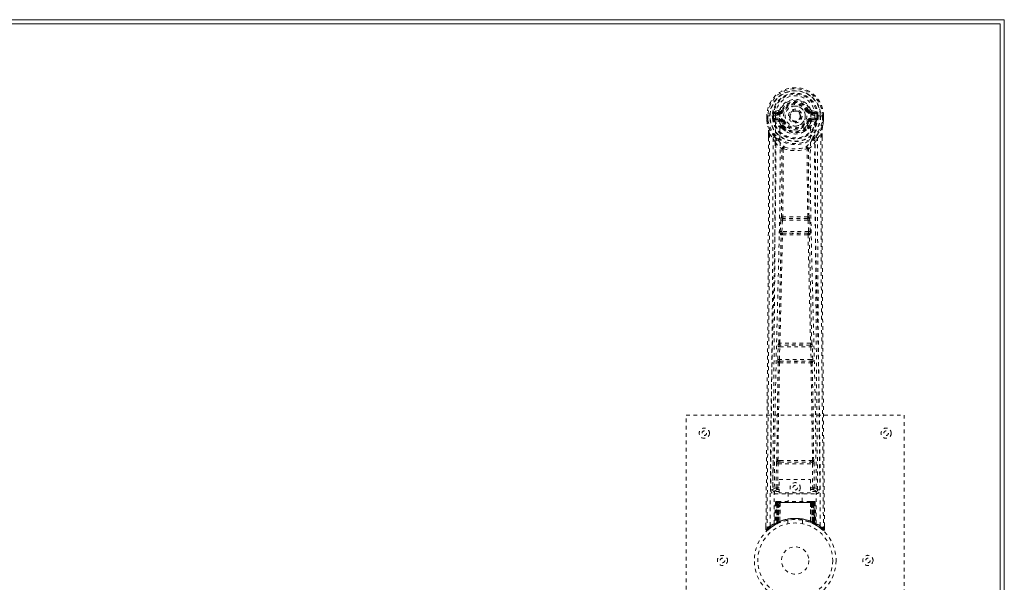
# Model space of a CAD drawing. Header units: inches. Extents: x 3.6 to 63.1, y 12.1 to 41.9.
# Tile 4 of 4: x 36 to 63.1, y 26.4 to 41.9. Entities that reach past the tile are written whole.
import ezdxf

# ---------------------------------------------------------------- set-up
doc = ezdxf.new("R2010")
doc.units = ezdxf.units.IN
doc.header["$MEASUREMENT"] = 0
doc.linetypes.add('SLD-Dashed', pattern=[0.075, 0.05, -0.025])
doc.linetypes.add('SLD-Solid', pattern=[0])

msp = doc.modelspace()

# ---------------------------------------------------------------- linework, layer by layer
at = {"color": 7, "linetype": 'SLD-Solid', "lineweight": 15}
for p, q in [((3.588, 41.873), (63.088, 41.873)), ((62.97, 41.755), (3.706, 41.755)), ((3.706, 41.755), (62.97, 41.755)), ((62.97, 12.241), (62.97, 41.755)), ((62.97, 41.755), (62.97, 12.241)), ((63.088, 41.873), (63.088, 12.123))]:
    msp.add_line(p, q, dxfattribs=at)
at = {"color": 7, "linetype": 'SLD-Dashed', "lineweight": 0}
for p, q in [((56.882, 39.373), (56.763, 39.349)), ((56.793, 39.313), (56.91, 39.334)), ((56.793, 39.313), (56.793, 39.283)), ((56.91, 39.313), (56.793, 39.313)), ((56.91, 39.283), (56.793, 39.283)), ((56.91, 39.334), (56.91, 39.313)), ((56.91, 39.283), (56.91, 39.313)), ((56.915, 39.4), (56.969, 39.377)), ((56.965, 39.369), (56.969, 39.377)), ((56.969, 39.377), (56.992, 39.368)), ((57.685, 39.368), (57.707, 39.377)), ((57.707, 39.377), (57.711, 39.369)), ((57.767, 39.334), (57.884, 39.313)), ((57.767, 39.334), (57.767, 39.313)), ((57.884, 39.313), (57.767, 39.313)), ((57.767, 39.283), (57.767, 39.313)), ((57.884, 39.283), (57.767, 39.283)), ((57.914, 39.349), (57.795, 39.373)), ((57.884, 39.283), (57.884, 39.313)), ((56.559, 39.229), (56.559, 39.112)), ((56.563, 39.229), (56.559, 39.229)), ((56.559, 39.112), (56.559, 39.108)), ((56.56, 39.23), (56.56, 39.112)), ((56.616, 39.229), (56.563, 39.229)), ((56.588, 39.228), (56.589, 39.112)), ((56.639, 39.229), (56.616, 39.229)), ((56.645, 39.229), (56.639, 39.229)), ((56.795, 39.229), (56.645, 39.229)), ((56.71, 39.156), (56.71, 39.228)), ((56.71, 39.155), (56.74, 39.157)), ((56.71, 39.155), (56.71, 39.156)), ((56.745, 39.228), (56.739, 39.228)), ((56.739, 39.228), (56.74, 39.157)), ((56.74, 39.156), (56.745, 39.137)), ((56.745, 39.15), (56.745, 39.228)), ((56.745, 39.137), (56.745, 39.15)), ((56.752, 39.113), (56.755, 39.109)), ((56.765, 39.098), (56.755, 39.109)), ((56.765, 39.098), (56.88, 39.077)), ((56.78, 39.161), (56.78, 39.131)), ((56.78, 39.161), (56.91, 39.161)), ((56.91, 39.106), (56.78, 39.131)), ((56.78, 39.131), (56.91, 39.131)), ((56.91, 39.161), (56.91, 39.131)), ((56.91, 39.106), (56.91, 39.131)), ((56.965, 39.065), (56.958, 39.077)), ((56.992, 39.077), (56.965, 39.065)), ((57.495, 39.222), (57.494, 39.207)), ((57.495, 39.231), (57.495, 39.222)), ((57.712, 39.065), (57.685, 39.077)), ((57.719, 39.077), (57.712, 39.065)), ((57.767, 39.161), (57.767, 39.131)), ((57.767, 39.161), (57.897, 39.161)), ((57.897, 39.131), (57.767, 39.106)), ((57.767, 39.106), (57.767, 39.131)), ((57.767, 39.131), (57.897, 39.131)), ((57.796, 39.077), (57.912, 39.098)), ((57.882, 39.229), (57.882, 39.229)), ((58.032, 39.229), (57.882, 39.229)), ((57.897, 39.131), (57.897, 39.161)), ((57.922, 39.109), (57.912, 39.098)), ((57.912, 39.098), (57.912, 39.098)), ((57.912, 39.098), (57.912, 39.098)), ((57.922, 39.109), (57.925, 39.113)), ((57.937, 39.156), (57.931, 39.137)), ((57.931, 39.137), (57.932, 39.15)), ((57.932, 39.228), (57.937, 39.228)), ((57.932, 39.15), (57.932, 39.228)), ((57.937, 39.157), (57.937, 39.228)), ((57.967, 39.228), (57.967, 39.156)), ((57.967, 39.228), (57.967, 39.228)), ((57.967, 39.156), (57.967, 39.155)), ((58.038, 39.229), (58.032, 39.229)), ((58.061, 39.229), (58.038, 39.229)), ((58.114, 39.229), (58.061, 39.229)), ((58.088, 39.112), (58.088, 39.228)), ((58.118, 39.229), (58.114, 39.229)), ((58.116, 39.112), (58.117, 39.23)), ((58.117, 39.108), (58.118, 39.112)), ((58.118, 39.229), (58.118, 39.112)), ((56.602, 38.73), (56.602, 38.628)), ((56.603, 38.729), (56.603, 38.628)), ((56.631, 38.729), (56.728, 38.613)), ((56.967, 38.917), (56.967, 38.939)), ((56.986, 38.871), (56.974, 38.889)), ((56.99, 38.944), (56.99, 38.922)), ((57.686, 38.922), (57.687, 38.944)), ((57.703, 38.889), (57.691, 38.871)), ((57.71, 38.917), (57.71, 38.939)), ((57.949, 38.613), (58.045, 38.729)), ((58.074, 38.64), (58.074, 38.729)), ((58.075, 38.73), (58.075, 38.641)), ((56.787, 38.501), (56.728, 38.613)), ((57.949, 38.613), (57.89, 38.501)), ((56.928, 36.048), (56.94, 36.357)), ((56.94, 36.357), (56.942, 36.391)), ((56.959, 36.448), (56.958, 36.447)), ((56.972, 36.047), (56.984, 36.356)), ((56.984, 36.356), (57.692, 36.356)), ((57.003, 36.4), (57.004, 36.401)), ((57.674, 36.4), (57.003, 36.4)), ((57.673, 36.401), (57.674, 36.4)), ((57.692, 36.356), (57.705, 36.047)), ((57.718, 36.447), (57.717, 36.448)), ((57.737, 36.357), (57.734, 36.391)), ((57.749, 36.048), (57.737, 36.357)), ((57.705, 36.047), (56.972, 36.047)), ((56.951, 35.955), (56.938, 35.959)), ((56.995, 35.998), (56.982, 36.002)), ((56.982, 36.002), (57.694, 36.002)), ((57.694, 36.002), (57.682, 35.998)), ((57.726, 35.955), (57.739, 35.959)), ((56.858, 32.526), (56.869, 32.879)), ((56.883, 32.969), (56.883, 32.969)), ((56.903, 32.525), (56.914, 32.877)), ((56.914, 32.877), (57.763, 32.877)), ((56.927, 32.922), (56.928, 32.923)), ((57.75, 32.922), (56.927, 32.922)), ((57.749, 32.923), (57.75, 32.922)), ((57.763, 32.877), (57.774, 32.525)), ((57.794, 32.969), (57.794, 32.969)), ((57.818, 32.526), (57.808, 32.879)), ((57.774, 32.525), (56.903, 32.525)), ((56.866, 32.436), (56.871, 32.434)), ((56.916, 32.477), (56.91, 32.48)), ((56.91, 32.48), (57.766, 32.48)), ((57.766, 32.48), (57.761, 32.477)), ((57.805, 32.434), (57.811, 32.436)), ((54.338, 30.998), (60.338, 30.998)), ((54.338, 22.998), (54.338, 30.998)), ((60.338, 30.998), (60.338, 22.998)), ((56.729, 29.755), (56.722, 28.941)), ((56.814, 28.995), (56.821, 29.655)), ((56.859, 28.995), (56.866, 29.655)), ((56.912, 29.745), (56.864, 29.745)), ((56.866, 29.655), (57.811, 29.655)), ((56.875, 29.699), (56.922, 29.699)), ((56.922, 29.699), (57.754, 29.699)), ((57.754, 29.699), (57.802, 29.699)), ((57.813, 29.745), (57.764, 29.745)), ((57.811, 29.655), (57.818, 28.995)), ((57.863, 28.995), (57.856, 29.655)), ((57.955, 28.941), (57.947, 29.755)), ((56.859, 28.95), (56.859, 28.995)), ((56.901, 28.995), (56.859, 28.995)), ((56.901, 29.222), (57.762, 29.222)), ((56.901, 28.856), (56.901, 29.222)), ((57.762, 29.222), (57.762, 28.856)), ((57.762, 28.995), (57.818, 28.995)), ((57.863, 28.995), (57.818, 28.995)), ((57.818, 28.95), (57.818, 28.995)), ((56.722, 28.942), (56.722, 28.94)), ((56.722, 28.94), (56.722, 28.93)), ((56.722, 28.938), (56.725, 28.92)), ((56.767, 28.892), (56.767, 28.832)), ((56.901, 28.892), (56.767, 28.892)), ((56.767, 28.832), (57.91, 28.832)), ((56.901, 28.95), (56.859, 28.95)), ((57.762, 28.856), (56.901, 28.856)), ((57.143, 28.856), (57.143, 28.623)), ((57.533, 28.623), (57.533, 28.856)), ((57.762, 28.95), (57.818, 28.95)), ((57.91, 28.892), (57.762, 28.892)), ((57.91, 28.832), (57.91, 28.892)), ((57.952, 28.92), (57.955, 28.938)), ((57.954, 28.93), (57.955, 28.94)), ((57.955, 28.94), (57.955, 28.942)), ((56.792, 28.594), (56.771, 27.988)), ((56.805, 28.594), (56.785, 27.997)), ((56.805, 28.594), (56.792, 28.594)), ((56.824, 28.594), (56.803, 28.007)), ((56.826, 28.598), (56.804, 28.004)), ((56.823, 28.623), (56.819, 28.622)), ((56.824, 28.623), (56.824, 28.623)), ((56.89, 28.594), (56.824, 28.594)), ((56.831, 28.623), (56.831, 28.621)), ((56.836, 28.623), (56.831, 28.623)), ((56.831, 28.594), (56.831, 28.037)), ((56.845, 28.623), (56.835, 28.623)), ((56.836, 28.594), (57.841, 28.594)), ((56.836, 28.04), (56.836, 28.594)), ((56.844, 28.044), (56.844, 28.594)), ((56.849, 28.623), (56.845, 28.623)), ((56.848, 28.594), (56.848, 28.046)), ((57.828, 28.594), (56.848, 28.594)), ((56.92, 28.623), (56.854, 28.623)), ((56.863, 28.594), (56.863, 28.052)), ((56.866, 28.594), (56.863, 28.594)), ((56.866, 28.594), (57.81, 28.594)), ((56.866, 28.054), (56.866, 28.594)), ((56.871, 28.043), (56.89, 28.594)), ((56.892, 28.594), (56.873, 28.043)), ((56.89, 28.594), (56.892, 28.594)), ((56.916, 28.071), (56.92, 28.596)), ((56.922, 28.594), (56.918, 28.072)), ((56.922, 28.594), (56.92, 28.596)), ((57.754, 28.623), (56.922, 28.623)), ((57.755, 28.594), (56.922, 28.594)), ((57.756, 28.596), (57.755, 28.594)), ((57.759, 28.072), (57.755, 28.594)), ((57.756, 28.596), (57.761, 28.071)), ((57.823, 28.623), (57.757, 28.623)), ((57.785, 28.594), (57.786, 28.594)), ((57.804, 28.043), (57.785, 28.594)), ((57.853, 28.594), (57.786, 28.594)), ((57.786, 28.594), (57.805, 28.043)), ((57.814, 28.594), (57.81, 28.594)), ((57.81, 28.594), (57.81, 28.054)), ((57.814, 28.052), (57.814, 28.594)), ((57.832, 28.623), (57.828, 28.623)), ((57.828, 28.046), (57.828, 28.594)), ((57.841, 28.623), (57.832, 28.623)), ((57.832, 28.594), (57.833, 28.044)), ((57.845, 28.623), (57.84, 28.623)), ((57.841, 28.594), (57.841, 28.04)), ((57.846, 28.037), (57.846, 28.594)), ((57.873, 28.004), (57.851, 28.598)), ((57.853, 28.623), (57.853, 28.623)), ((57.853, 28.594), (57.873, 28.007)), ((57.858, 28.622), (57.854, 28.623)), ((57.871, 28.594), (57.892, 27.997)), ((57.885, 28.594), (57.871, 28.594)), ((57.885, 28.594), (57.906, 27.988)), ((56.532, 27.942), (56.532, 27.857)), ((56.582, 27.834), (56.683, 27.915)), ((56.692, 27.922), (56.753, 27.959)), ((56.756, 27.964), (56.77, 27.972)), ((56.771, 27.988), (56.785, 27.997)), ((56.788, 27.982), (56.854, 28.016)), ((56.803, 28.007), (56.871, 28.043)), ((56.811, 28.013), (56.816, 28.012)), ((56.831, 28.037), (56.836, 28.04)), ((56.843, 28.011), (56.831, 28.037)), ((56.843, 28.011), (56.835, 28.007)), ((56.848, 28.014), (56.836, 28.04)), ((56.848, 28.014), (56.843, 28.011)), ((56.856, 28.017), (56.844, 28.044)), ((56.861, 28.019), (56.848, 28.046)), ((56.875, 28.026), (56.848, 28.013)), ((56.854, 28.016), (56.856, 28.017)), ((56.856, 28.017), (56.861, 28.019)), ((56.875, 28.026), (56.863, 28.052)), ((56.878, 28.027), (56.866, 28.054)), ((56.873, 28.043), (56.871, 28.043)), ((56.916, 28.071), (56.918, 28.072)), ((56.918, 28.044), (56.921, 28.046)), ((57.138, 28.106), (57.138, 28.009)), ((57.538, 28.009), (57.538, 28.106)), ((57.755, 28.046), (57.758, 28.044)), ((57.759, 28.072), (57.761, 28.071)), ((57.81, 28.054), (57.799, 28.027)), ((57.802, 28.026), (57.799, 28.027)), ((57.814, 28.052), (57.802, 28.026)), ((57.805, 28.043), (57.804, 28.043)), ((57.805, 28.043), (57.873, 28.007)), ((57.828, 28.046), (57.816, 28.019)), ((57.816, 28.019), (57.82, 28.017)), ((57.833, 28.044), (57.82, 28.017)), ((57.821, 28.017), (57.822, 28.016)), ((57.822, 28.016), (57.889, 27.982)), ((57.841, 28.04), (57.828, 28.014)), ((57.833, 28.011), (57.828, 28.014)), ((57.846, 28.037), (57.833, 28.011)), ((57.841, 28.04), (57.846, 28.037)), ((57.892, 27.997), (57.906, 27.988)), ((57.907, 27.972), (57.92, 27.964)), ((58.145, 27.857), (58.144, 27.941)), ((56.532, 27.857), (56.562, 27.856))]:
    msp.add_line(p, q, dxfattribs=at)
at = {"color": 7, "linetype": 'SLD-Dashed', "lineweight": 0, "flags": 128}
for points in [[(56.913, 39.259), (56.918, 39.337), (56.941, 39.412), (56.98, 39.482), (57.034, 39.543), (57.099, 39.592), (57.174, 39.629), (57.255, 39.651), (57.338, 39.659), (57.422, 39.651), (57.503, 39.629), (57.577, 39.592), (57.643, 39.543), (57.697, 39.482), (57.736, 39.412), (57.759, 39.337), (57.764, 39.259)], [(56.793, 39.283), (56.77, 39.288), (56.75, 39.301)], [(57.019, 39.356), (57.014, 39.358), (57.009, 39.36), (57.004, 39.362), (57, 39.364), (56.997, 39.366), (56.994, 39.367), (56.992, 39.367), (56.992, 39.368)], [(57.657, 39.356), (57.663, 39.358), (57.668, 39.36), (57.672, 39.362), (57.677, 39.364), (57.68, 39.366), (57.683, 39.367), (57.684, 39.367), (57.685, 39.368)], [(57.927, 39.301), (57.907, 39.288), (57.884, 39.283)], [(56.559, 39.229), (56.558, 39.229), (56.56, 39.229), (56.562, 39.229), (56.566, 39.229), (56.57, 39.229), (56.576, 39.228), (56.582, 39.228), (56.588, 39.228)], [(56.559, 39.112), (56.572, 39.017), (56.588, 38.942)], [(56.559, 39.108), (56.56, 39.108), (56.562, 39.109), (56.565, 39.109), (56.569, 39.11), (56.573, 39.11), (56.578, 39.111), (56.583, 39.112), (56.589, 39.112)], [(56.589, 39.112), (56.582, 39.112), (56.576, 39.112), (56.571, 39.112), (56.566, 39.112), (56.562, 39.112), (56.56, 39.112), (56.559, 39.112), (56.559, 39.112)], [(56.559, 39.108), (56.571, 39.02), (56.59, 38.931)], [(56.65, 27.95), (56.656, 29.541), (56.674, 31.13), (56.705, 32.717), (56.743, 34.299), (56.772, 35.539), (56.796, 36.775), (56.806, 38.005), (56.795, 39.229)], [(56.74, 39.156), (56.74, 39.157), (56.74, 39.157)], [(56.745, 39.15), (56.762, 39.158), (56.78, 39.161)], [(56.759, 28.006), (56.766, 29.592), (56.786, 31.177), (56.819, 32.759), (56.86, 34.338), (56.891, 35.575), (56.915, 36.809), (56.925, 38.037), (56.913, 39.259)], [(56.908, 39.054), (56.894, 39.071), (56.88, 39.077)], [(56.967, 38.939), (56.936, 38.99), (56.908, 39.054)], [(56.965, 39.065), (56.991, 39.005), (57.019, 38.957)], [(57.019, 39.088), (57.014, 39.086), (57.009, 39.084), (57.004, 39.082), (57, 39.08), (56.997, 39.079), (56.994, 39.078), (56.992, 39.077), (56.992, 39.077)], [(57.657, 39.088), (57.663, 39.086), (57.668, 39.084), (57.672, 39.082), (57.677, 39.08), (57.68, 39.079), (57.683, 39.078), (57.684, 39.077), (57.685, 39.077)], [(57.71, 38.939), (57.741, 38.99), (57.769, 39.054)], [(57.917, 28.006), (57.911, 29.592), (57.891, 31.177), (57.858, 32.759), (57.817, 34.338), (57.786, 35.575), (57.761, 36.809), (57.752, 38.037), (57.764, 39.259)], [(57.769, 39.054), (57.783, 39.071), (57.796, 39.077)], [(58.026, 27.95), (58.021, 29.541), (58.002, 31.13), (57.972, 32.717), (57.934, 34.299), (57.904, 35.539), (57.881, 36.775), (57.871, 38.005), (57.882, 39.229)], [(57.897, 39.161), (57.915, 39.158), (57.932, 39.15)], [(57.937, 39.228), (57.941, 39.228), (57.947, 39.228), (57.956, 39.228), (57.967, 39.228)], [(57.967, 39.155), (57.956, 39.156), (57.947, 39.156), (57.94, 39.157), (57.937, 39.157)], [(57.937, 39.157), (57.937, 39.157), (57.937, 39.156)], [(58.087, 38.931), (58.104, 39.01), (58.117, 39.108)], [(58.088, 39.228), (58.095, 39.228), (58.101, 39.228), (58.106, 39.229), (58.111, 39.229), (58.115, 39.229), (58.117, 39.229), (58.118, 39.229), (58.118, 39.229)], [(58.118, 39.112), (58.118, 39.112), (58.117, 39.112), (58.114, 39.112), (58.111, 39.112), (58.106, 39.112), (58.1, 39.112), (58.094, 39.112), (58.088, 39.112)], [(58.117, 39.108), (58.116, 39.108), (58.115, 39.109), (58.112, 39.109), (58.108, 39.11), (58.104, 39.11), (58.099, 39.111), (58.093, 39.112), (58.088, 39.112)], [(58.118, 39.112), (58.105, 39.017), (58.089, 38.942)], [(56.631, 38.729), (56.633, 37.915), (56.632, 37.066), (56.63, 36.182), (56.626, 35.38), (56.623, 34.862), (56.619, 34.32), (56.615, 33.754), (56.611, 33.191), (56.607, 32.703), (56.601, 32.056), (56.595, 31.368), (56.588, 30.638), (56.581, 29.962), (56.562, 27.856)], [(56.588, 38.942), (56.588, 38.937), (56.59, 38.931)], [(56.77, 38.653), (56.669, 38.777), (56.59, 38.931)], [(56.602, 38.73), (56.601, 38.73), (56.602, 38.729), (56.605, 38.729), (56.608, 38.729), (56.614, 38.729), (56.619, 38.729), (56.625, 38.729), (56.631, 38.729)], [(56.986, 38.871), (57.061, 38.812), (57.111, 38.786)], [(57.566, 38.786), (57.616, 38.812), (57.691, 38.871)], [(57.907, 38.653), (58.008, 38.777), (58.087, 38.931)], [(58.045, 38.729), (58.044, 37.99), (58.045, 37.21), (58.047, 36.387), (58.05, 35.522), (58.055, 34.725), (58.06, 33.895), (58.062, 33.705), (58.063, 33.512), (58.065, 33.318), (58.066, 33.185), (58.067, 33.055), (58.068, 32.92), (58.069, 32.778), (58.073, 32.325), (58.078, 31.82), (58.083, 31.265), (58.086, 30.914), (58.09, 30.541), (58.094, 30.139), (58.097, 29.763), (58.102, 29.272), (58.106, 28.836), (58.11, 28.455), (58.113, 28.128), (58.115, 27.856)], [(58.045, 38.729), (58.051, 38.729), (58.057, 38.729), (58.063, 38.729), (58.068, 38.729), (58.072, 38.729), (58.074, 38.729), (58.075, 38.73), (58.075, 38.73)], [(58.087, 38.931), (58.089, 38.937), (58.089, 38.942)], [(56.602, 38.628), (56.599, 36.012), (56.582, 33.296), (56.557, 30.574), (56.532, 27.857)], [(56.728, 38.613), (56.728, 37.873), (56.726, 37.101), (56.724, 36.298), (56.72, 35.532), (56.715, 34.757), (56.709, 33.981), (56.702, 33.225), (56.696, 32.499), (56.689, 31.824), (56.682, 31.067), (56.675, 30.358), (56.669, 29.66), (56.662, 28.938)], [(56.787, 38.501), (56.778, 35.314), (56.752, 32.126), (56.722, 28.938)], [(56.787, 38.501), (56.871, 38.403), (56.969, 38.317)], [(56.865, 38.565), (56.874, 38.556), (56.88, 38.55)], [(57.708, 38.317), (57.806, 38.403), (57.89, 38.501)], [(57.797, 38.55), (57.802, 38.556), (57.812, 38.565)], [(57.955, 28.938), (57.924, 32.126), (57.899, 35.314), (57.89, 38.501)], [(58.015, 28.938), (58.011, 29.314), (58.007, 29.743), (58.003, 30.213), (57.999, 30.638), (57.997, 30.86), (57.994, 31.083), (57.992, 31.305), (57.99, 31.558), (57.987, 31.813), (57.985, 32.06), (57.98, 32.564), (57.976, 33.032), (57.972, 33.464), (57.969, 33.886), (57.965, 34.376), (57.959, 35.217), (57.954, 36.065), (57.951, 36.943), (57.949, 37.797), (57.949, 38.613)], [(58.075, 38.641), (58.078, 36.012), (58.095, 33.294), (58.119, 30.576), (58.145, 27.857)], [(56.959, 36.448), (56.97, 37.379), (56.971, 38.308)], [(57.016, 38.326), (57.012, 38.335), (57.005, 38.341), (56.997, 38.345), (56.989, 38.345), (56.981, 38.342), (56.975, 38.336), (56.971, 38.327), (56.969, 38.317)], [(57.006, 38.315), (57.006, 37.385), (56.995, 36.453)], [(57.016, 38.326), (57.01, 38.322), (57.007, 38.319), (57.007, 38.317), (57.006, 38.315)], [(57.708, 38.317), (57.706, 38.327), (57.702, 38.336), (57.695, 38.342), (57.688, 38.345), (57.68, 38.345), (57.672, 38.341), (57.665, 38.335), (57.66, 38.326)], [(57.67, 38.315), (57.67, 38.317), (57.669, 38.319), (57.667, 38.322), (57.66, 38.326)], [(57.682, 36.453), (57.671, 37.385), (57.67, 38.315)], [(57.717, 36.448), (57.707, 37.379), (57.706, 38.308)], [(56.94, 36.357), (56.945, 36.357), (56.955, 36.357), (56.969, 36.356), (56.984, 36.356)], [(56.984, 36.356), (56.985, 36.364), (56.987, 36.373), (56.991, 36.387), (56.997, 36.397), (57, 36.399), (57.002, 36.4), (57.003, 36.4)], [(57.692, 36.356), (57.7, 36.356), (57.708, 36.356), (57.715, 36.356), (57.722, 36.357), (57.727, 36.357), (57.732, 36.357), (57.735, 36.357), (57.737, 36.357)], [(56.928, 36.048), (56.93, 36.048), (56.933, 36.048), (56.937, 36.048), (56.943, 36.048), (56.949, 36.048), (56.957, 36.047), (56.964, 36.047), (56.972, 36.047)], [(56.982, 36.002), (56.977, 36.006), (56.974, 36.016), (56.972, 36.03), (56.972, 36.038), (56.972, 36.047)], [(57.705, 36.047), (57.705, 36.038), (57.705, 36.03), (57.703, 36.016), (57.699, 36.006), (57.694, 36.002)], [(57.705, 36.047), (57.712, 36.047), (57.72, 36.047), (57.727, 36.048), (57.734, 36.048), (57.739, 36.048), (57.744, 36.048), (57.747, 36.048), (57.749, 36.048)], [(56.883, 32.969), (56.918, 34.464), (56.951, 35.955)], [(56.917, 32.972), (56.953, 34.468), (56.986, 35.959)], [(57.69, 35.959), (57.724, 34.468), (57.759, 32.972)], [(57.794, 32.969), (57.759, 34.464), (57.726, 35.955)], [(56.869, 32.879), (56.871, 32.912), (56.871, 32.914)], [(56.869, 32.879), (56.871, 32.879), (56.874, 32.879), (56.878, 32.879), (56.884, 32.878), (56.891, 32.878), (56.898, 32.878), (56.906, 32.878), (56.914, 32.877)], [(56.888, 32.949), (56.886, 32.951), (56.883, 32.969)], [(57.763, 32.877), (57.771, 32.878), (57.779, 32.878), (57.786, 32.878), (57.793, 32.878), (57.798, 32.879), (57.803, 32.879), (57.806, 32.879), (57.808, 32.879)], [(57.808, 32.879), (57.806, 32.912), (57.805, 32.914)], [(56.858, 32.526), (56.86, 32.526), (56.863, 32.526), (56.868, 32.526), (56.873, 32.526), (56.88, 32.526), (56.887, 32.525), (56.895, 32.525), (56.903, 32.525)], [(57.774, 32.525), (57.782, 32.525), (57.79, 32.525), (57.797, 32.526), (57.804, 32.526), (57.809, 32.526), (57.814, 32.526), (57.817, 32.526), (57.818, 32.526)], [(56.831, 29.743), (56.847, 31.089), (56.871, 32.434)], [(56.864, 29.745), (56.88, 31.091), (56.905, 32.436)], [(57.771, 32.436), (57.796, 31.091), (57.813, 29.745)], [(57.846, 29.743), (57.83, 31.089), (57.805, 32.434)], [(56.821, 29.655), (56.826, 29.655), (56.836, 29.655), (56.85, 29.655), (56.866, 29.655)], [(56.875, 29.699), (56.858, 29.702), (56.847, 29.71)], [(56.912, 29.745), (57.124, 29.746), (57.338, 29.746), (57.553, 29.746), (57.764, 29.745)], [(56.922, 29.699), (57.127, 29.699), (57.333, 29.699), (57.544, 29.699), (57.754, 29.699)], [(57.811, 29.655), (57.826, 29.655), (57.841, 29.655), (57.851, 29.655), (57.856, 29.655)], [(56.814, 28.995), (56.745, 28.966), (56.724, 28.941)], [(56.814, 28.995), (56.819, 28.995), (56.829, 28.995), (56.843, 28.995), (56.859, 28.995)], [(57.955, 28.938), (57.932, 28.966), (57.863, 28.995)], [(56.767, 28.892), (56.79, 28.921), (56.859, 28.95)], [(57.818, 28.95), (57.887, 28.921), (57.91, 28.892)], [(56.792, 28.594), (56.795, 28.594), (56.803, 28.594), (56.816, 28.594), (56.831, 28.594)], [(56.844, 28.594), (56.83, 28.594), (56.817, 28.594), (56.809, 28.594), (56.805, 28.594)], [(56.824, 28.594), (56.824, 28.594), (56.826, 28.594), (56.829, 28.594), (56.834, 28.594), (56.84, 28.594), (56.847, 28.594), (56.855, 28.594), (56.863, 28.594)], [(56.845, 28.621), (56.841, 28.622), (56.839, 28.623), (56.837, 28.623), (56.837, 28.623)], [(56.902, 28.613), (56.895, 28.604), (56.892, 28.594)], [(56.92, 28.596), (56.906, 28.61), (56.902, 28.613)], [(57.756, 28.596), (57.771, 28.61), (57.775, 28.613)], [(57.785, 28.594), (57.782, 28.604), (57.775, 28.613)], [(57.814, 28.594), (57.822, 28.594), (57.829, 28.594), (57.836, 28.594), (57.843, 28.594), (57.847, 28.594), (57.851, 28.594), (57.853, 28.594), (57.853, 28.594)], [(57.824, 28.623), (57.823, 28.623), (57.822, 28.623)], [(57.839, 28.623), (57.839, 28.623), (57.838, 28.623), (57.836, 28.622), (57.832, 28.621)], [(57.871, 28.594), (57.868, 28.594), (57.859, 28.594), (57.847, 28.594), (57.832, 28.594)], [(57.846, 28.594), (57.861, 28.594), (57.874, 28.594), (57.882, 28.594), (57.885, 28.594)], [(57.853, 28.594), (57.852, 28.601), (57.851, 28.603)], [(57.872, 27.991), (57.866, 27.995), (57.833, 28.011)], [(57.875, 28), (57.874, 28.005), (57.874, 28.007)], [(57.912, 27.971), (57.906, 27.982), (57.901, 27.996)], [(57.905, 27.983), (57.905, 27.988), (57.905, 27.99)], [(56.535, 27.857), (56.536, 27.849), (56.54, 27.841), (56.545, 27.835), (56.551, 27.83), (56.558, 27.827), (56.566, 27.827), (56.573, 27.829), (56.58, 27.833)], [(58.115, 27.856), (58.107, 27.848), (58.101, 27.841), (58.097, 27.836), (58.095, 27.834)], [(58.097, 27.837), (58.104, 27.833), (58.112, 27.83), (58.12, 27.83), (58.128, 27.831), (58.135, 27.835), (58.14, 27.84), (58.144, 27.847), (58.145, 27.854)], [(58.145, 27.857), (58.145, 27.857), (58.143, 27.857), (58.136, 27.856), (58.127, 27.856), (58.121, 27.857), (58.115, 27.856)]]:
    msp.add_lwpolyline(points, dxfattribs=at)
at = {"color": 7, "linetype": 'SLD-Dashed', "lineweight": 0}
for centre, radius in [((57.338, 39.222), 0.7), ((57.338, 39.222), 0.69), ((57.338, 39.222), 0.623), ((57.338, 39.222), 0.32), ((57.338, 39.222), 0.275), ((57.338, 39.222), 0.188), ((57.338, 39.222), 0.157), ((57.338, 39.222), 0.142), ((57.338, 39.222), 0.139), ((57.338, 39.222), 0.138), ((54.838, 30.498), 0.141), ((59.838, 30.498), 0.141), ((54.838, 30.498), 0.0625), ((59.838, 30.498), 0.0625), ((57.338, 28.998), 0.141), ((57.338, 28.998), 0.0625), ((57.338, 26.998), 1.125), ((57.338, 26.998), 1.03), ((57.338, 26.998), 0.376), ((55.338, 26.998), 0.14), ((59.338, 26.998), 0.141), ((55.338, 26.998), 0.0625), ((59.338, 26.998), 0.0625)]:
    msp.add_circle(centre, radius, dxfattribs=at)
for centre, radius, start, end in [((57.338, 39.222), 0.78, 0, 179.4852), ((57.338, 39.222), 0.78, 0.5288, 179.4712), ((57.338, 39.222), 0.75, 0.4561, 179.5439), ((57.338, 39.222), 0.629, 0.5444, 179.4556), ((57.338, 39.222), 0.599, 0.5443, 179.4557), ((57.338, 39.235), 0.543, 359.3659, 180.6341), ((57.338, 39.222), 0.459, 22.774, 157.226), ((57.338, 39.222), 0.4, 22.774, 157.226), ((57.338, 39.222), 0.376, 22.774, 157.226), ((57.338, 39.222), 0.346, 22.7741, 157.2259), ((57.338, 39.222), 0.593, 172.3909, 179.4476), ((56.954, 39.273), 0.206, 158.3419, 172.3373), ((56.792, 39.343), 0.0299, 167.894, 271.9501), ((56.91, 39.364), 0.0301, 162.3463, 268.5761), ((56.873, 39.417), 0.0455, 281.3582, 337.4648), ((56.904, 39.405), 0.0715, 274.7847, 329.7549), ((56.91, 39.402), 0.089, 270, 337.226), ((56.91, 39.402), 0.119, 269.9999, 337.2257), ((57.338, 39.222), 0.275, 89.9996, 270.0004), ((57.338, 39.222), 0.275, 270.0001, 89.9999), ((57.767, 39.402), 0.119, 202.7743, 270.0001), ((57.767, 39.402), 0.089, 202.774, 270), ((57.192, 40.682), 1.403, 291.5627, 293.9859), ((57.773, 39.405), 0.0714, 210.317, 265.246), ((57.804, 39.417), 0.0455, 202.5148, 258.6582), ((57.766, 39.364), 0.0301, 271.4556, 17.622), ((57.885, 39.343), 0.0299, 268.0539, 12.1021), ((57.722, 39.273), 0.206, 7.6623, 21.6592), ((57.338, 39.222), 0.593, 0.5524, 7.6091), ((56.589, 39.112), 0.03, 180.2178, 185.2738), ((57.338, 39.222), 0.787, 188.3239, 351.6761), ((57.338, 39.222), 0.758, 188.3238, 351.6762), ((56.733, 40.1), 0.872, 268.4822, 270.4289), ((57.338, 39.222), 0.632, 186.0642, 353.9358), ((57.338, 39.222), 0.602, 186.2697, 353.7303), ((56.829, 39.145), 0.0843, 185.4038, 202.6222), ((56.78, 39.101), 0.0306, 89.0433, 156.1675), ((57.206, 39.317), 0.497, 204.8151, 243.629), ((57.145, 39.318), 0.439, 210.0692, 246.0862), ((56.912, 39.017), 0.242, 89.735, 118.8261), ((56.91, 39.076), 0.0299, 91.0407, 179.0142), ((56.938, 39.049), 0.031, 31.5915, 170.0524), ((56.91, 39.042), 0.119, 22.7738, 90.0006), ((56.91, 39.042), 0.089, 22.774, 90), ((56.908, 39.05), 0.0567, 28.2264, 87.982), ((57.338, 39.222), 0.376, 202.774, 337.226), ((57.338, 39.222), 0.346, 202.7741, 337.2259), ((57.338, 39.222), 0.157, 245.1542, 290.0596), ((57.767, 39.042), 0.119, 89.9994, 157.2262), ((57.273, 39.218), 0.465, 325.8376, 340.7948), ((57.767, 39.042), 0.089, 90, 157.226), ((57.475, 39.313), 0.491, 296.1278, 335.5123), ((57.531, 39.318), 0.44, 293.9343, 329.9021), ((57.739, 39.049), 0.031, 10.1662, 148.1961), ((57.769, 39.05), 0.0565, 91.9523, 151.569), ((57.763, 39.009), 0.249, 61.7044, 89.8632), ((57.767, 39.076), 0.0299, 1.0014, 88.9482), ((57.897, 39.101), 0.0305, 23.8299, 90.9594), ((57.817, 39.153), 0.115, 339.6997, 352.2743), ((55.4, 38.758), 1.202, 358.6566, 8.8135), ((53.012, 38.09), 3.675, 10.0102, 13.2381), ((56.997, 38.936), 0.0305, 43.9332, 174.3703), ((56.989, 38.893), 0.0505, 88.2725, 115.7487), ((56.989, 38.871), 0.0506, 88.2459, 115.6846), ((57.011, 38.913), 0.0444, 175.0068, 212.6962), ((57.026, 38.866), 0.0404, 127.2298, 172.6855), ((57.018, 38.92), 0.0371, 89.2775, 139.8313), ((57.338, 39.234), 0.453, 219.7483, 320.2509), ((57.023, 38.923), 0.0326, 181.645, 227.8246), ((57.338, 39.26), 0.494, 226.9722, 313.0278), ((57.338, 39.216), 0.411, 219.0115, 320.9885), ((57.338, 39.204), 0.476, 241.4727, 298.5264), ((57.68, 38.936), 0.0305, 5.6302, 136.0663), ((57.658, 38.92), 0.0371, 40.1687, 90.7263), ((57.654, 38.923), 0.0326, 312.1631, 358.3674), ((57.651, 38.866), 0.0404, 7.3006, 52.784), ((57.688, 38.871), 0.0506, 64.3241, 91.7454), ((57.688, 38.894), 0.0504, 64.21, 91.7634), ((57.665, 38.913), 0.0444, 327.3963, 5.0007), ((61.665, 38.09), 3.675, 166.7619, 169.9898), ((59.277, 38.758), 1.202, 171.1878, 181.3421), ((57.189, 38.166), 0.643, 130.7361, 135.9138), ((58.313, 40.227), 2.204, 225.5691, 228.9423), ((56.848, 38.498), 0.0608, 58.0314, 177.6172), ((57.607, 39.059), 0.887, 215.0291, 230.8693), ((57.07, 39.059), 0.887, 309.1302, 324.9713), ((57.829, 38.498), 0.0608, 2.3832, 121.9704), ((56.363, 40.229), 2.206, 311.0598, 314.4298), ((57.487, 38.165), 0.644, 44.0904, 49.2595), ((57.029, 38.313), 0.0608, 73.4583, 176.3312), ((56.956, 38.309), 0.0143, 356.6437, 32.4488), ((57.003, 38.236), 0.0795, 87.4883, 113.9486), ((57.093, 38.308), 0.0786, 126.2591, 166.68), ((57.338, 39.236), 0.965, 250.5266, 289.4745), ((57.338, 39.163), 0.844, 249.7728, 290.2273), ((57.648, 38.313), 0.0608, 3.6688, 106.5417), ((57.584, 38.308), 0.0786, 13.32, 53.7409), ((57.674, 38.235), 0.0795, 66.0561, 92.5056), ((57.72, 38.309), 0.0143, 147.5512, 183.3563), ((57.036, 36.395), 0.0933, 145.8671, 182.4621), ((57.003, 36.446), 0.0451, 177.8532, 268.9602), ((56.989, 36.364), 0.0889, 86.1809, 109.622), ((57.004, 36.446), 0.0451, 177.8487, 268.9538), ((57.081, 36.44), 0.0873, 171.8105, 206.8108), ((57.338, 3.73), 32.724, 89.399, 90.6009), ((57.338, 3.019), 33.383, 89.4253, 90.5747), ((57.595, 36.44), 0.0873, 333.1893, 8.1893), ((57.672, 36.446), 0.0451, 271.046, 2.1516), ((57.673, 36.446), 0.0451, 271.0398, 2.1468), ((57.634, 36.358), 0.0588, 357.8301, 46.6367), ((57.688, 36.365), 0.0879, 70.2449, 93.9522), ((57.641, 36.395), 0.0933, 357.5368, 34.1349), ((57.091, 36.021), 0.165, 170.597, 202.3633), ((57.586, 36.021), 0.165, 337.6355, 9.4043), ((56.983, 35.957), 0.0451, 90.8625, 177.5117), ((56.996, 35.953), 0.0451, 90.8986, 177.3955), ((56.98, 35.868), 0.0919, 86.0233, 108.5447), ((57.047, 35.966), 0.0607, 148.3039, 186.2258), ((57.338, 72.978), 37.021, 269.4551, 270.5446), ((57.338, 68.877), 32.881, 269.4018, 270.5982), ((57.681, 35.953), 0.0451, 2.6042, 89.1017), ((57.629, 35.966), 0.0613, 353.9405, 31.5298), ((57.697, 35.867), 0.092, 71.4679, 93.987), ((57.694, 35.957), 0.0451, 2.4883, 89.1375), ((56.989, 32.918), 0.118, 154.6381, 182.0202), ((56.928, 32.968), 0.0451, 178.3694, 269.3698), ((56.91, 32.847), 0.125, 86.4449, 102.2354), ((56.927, 32.966), 0.0433, 202.7746, 270.2208), ((56.976, 32.883), 0.0626, 141.5423, 185.5211), ((56.986, 32.961), 0.0697, 170.9198, 213.0614), ((57.338, -0.595), 33.569, 89.2813, 90.7188), ((57.338, -0.425), 33.35, 89.2944, 90.7056), ((57.691, 32.961), 0.0697, 326.9359, 9.0828), ((57.749, 32.968), 0.0451, 270.6354, 1.6283), ((57.749, 32.968), 0.0451, 270.6302, 1.6306), ((57.701, 32.883), 0.0626, 354.4769, 38.4597), ((57.767, 32.849), 0.123, 77.6595, 93.6602), ((57.688, 32.918), 0.118, 357.9828, 25.3698), ((57.078, 32.499), 0.222, 172.8834, 196.3582), ((56.962, 32.511), 0.0601, 166.8954, 211.4075), ((57.715, 32.511), 0.0601, 328.594, 13.1031), ((57.598, 32.499), 0.222, 343.6409, 7.1174), ((56.911, 32.435), 0.0451, 90.5581, 178.0574), ((56.917, 32.432), 0.0451, 90.5767, 178.0336), ((56.898, 32.3), 0.136, 86.7378, 101.113), ((56.962, 32.443), 0.0567, 143.3873, 187.521), ((57.338, 68.567), 36.134, 269.3135, 270.6865), ((57.338, 65.506), 33.031, 269.2676, 270.7324), ((57.76, 32.432), 0.0451, 1.9712, 89.4215), ((57.715, 32.443), 0.057, 352.605, 36.4867), ((57.766, 32.435), 0.0451, 1.9426, 89.4419), ((57.779, 32.301), 0.136, 78.8647, 93.2821), ((57.11, 29.668), 0.289, 164.9821, 182.646), ((56.857, 29.486), 0.258, 88.449, 95.7718), ((56.869, 29.741), 0.0384, 177.0821, 235.3579), ((56.939, 29.739), 0.0757, 175.3524, 211.8344), ((56.943, 29.662), 0.0773, 151.6292, 185.459), ((56.977, 29.735), 0.0652, 170.5378, 213.5536), ((57.7, 29.735), 0.0652, 326.4374, 9.4352), ((57.738, 29.738), 0.075, 327.9981, 4.8139), ((57.8, 29.744), 0.0456, 271.9222, 359.0019), ((57.734, 29.662), 0.0773, 354.5349, 28.3819), ((57.82, 29.487), 0.258, 84.2215, 91.5579), ((57.567, 29.668), 0.289, 357.3539, 15.0211), ((56.859, 28.995), 0.0451, 179.6181, 269.5738), ((57.818, 28.995), 0.0451, 270.425, 0.3587), ((56.704, 31.803), 2.865, 269.1596, 270.3596), ((56.766, 28.937), 0.105, 179.3659, 270.0821), ((56.767, 28.937), 0.045, 202.0107, 269.98), ((57.91, 28.937), 0.105, 269.9153, 0.6366), ((57.91, 28.937), 0.045, 270.02, 337.9893), ((57.973, 31.808), 2.87, 269.642, 270.8398), ((56.822, 28.593), 0.03, 90.0088, 178.0022), ((56.823, 28.593), 0.0305, 110.7203, 177.6342), ((56.835, 28.593), 0.03, 113.4945, 178.0267), ((56.836, 28.592), 0.0315, 89.3089, 122.3726), ((56.854, 28.593), 0.03, 90.0613, 178.0663), ((56.858, 28.588), 0.0353, 81.8088, 170.6788), ((56.853, 28.739), 0.12, 255.9123, 259.5525), ((57.247, 28.601), 0.412, 176.9444, 180.9754), ((57.693, 28.598), 0.848, 178.4181, 180.2259), ((57.271, 28.601), 0.422, 177.0374, 180.966), ((57.308, 28.601), 0.446, 177.1813, 180.9057), ((57.312, 28.601), 0.446, 177.1813, 180.9057), ((56.92, 28.593), 0.0299, 90.1887, 178.2046), ((56.923, 28.596), 0.0266, 90.8036, 141.4473), ((57.754, 28.597), 0.0265, 38.3635, 89.3846), ((57.756, 28.593), 0.0299, 1.798, 89.8132), ((57.369, 28.601), 0.442, 359.0834, 2.8389), ((57.368, 28.601), 0.446, 359.0943, 2.8187), ((57.823, 28.593), 0.03, 1.9318, 89.9405), ((57.407, 28.601), 0.422, 359.0352, 2.9707), ((57.41, 28.601), 0.423, 359.0445, 2.9707), ((57.429, 28.601), 0.412, 359.0187, 3.0429), ((57.841, 28.592), 0.0315, 57.9471, 90.6841), ((57.825, 28.734), 0.114, 280.091, 283.9862), ((57.028, 28.598), 0.818, 359.7658, 1.6405), ((57.841, 28.593), 0.03, 1.9735, 66.5687), ((57.855, 28.593), 0.03, 1.9933, 89.9957), ((57.854, 28.593), 0.0305, 2.3694, 69.3644), ((57.337, 26.958), 1.206, 124.679, 131.8732), ((57.338, 26.998), 1.158, 47.8714, 132.1369), ((57.334, 27.004), 1.12, 124.6365, 132.1027), ((57.324, 26.764), 1.364, 114.4492, 119.5849), ((56.68, 27.95), 0.03, 180.26, 304.0781), ((57.338, 26.998), 1.127, 119.5267, 124.6579), ((56.741, 27.989), 0.03, 301.0755, 358.0213), ((57.338, 26.966), 1.19, 60.8801, 119.1199), ((56.8, 28.018), 0.0429, 197.0124, 245.8243), ((56.755, 27.998), 0.0299, 300.3009, 358.0971), ((57.194, 27.246), 0.841, 118.7954, 120.3445), ((57.332, 27.359), 0.844, 126.4945, 131.7213), ((57.338, 26.998), 1.128, 60.4733, 119.5267), ((57.314, 27.386), 0.808, 125.5361, 130.9176), ((56.788, 28.139), 0.137, 269.4081, 293.5146), ((56.773, 28.008), 0.0299, 299.2535, 358.1985), ((57.326, 27.376), 0.819, 124.4054, 129.612), ((56.819, 28.12), 0.109, 271.2469, 300.4807), ((57.338, 26.999), 1.155, 64.2142, 115.7858), ((57.338, 26.999), 1.155, 64.9105, 115.0895), ((56.842, 28.043), 0.0297, 295.5238, 358.5242), ((56.843, 28.044), 0.0297, 295.4502, 358.5241), ((57.231, 27.23), 0.872, 113.5621, 115.4794), ((57.338, 26.999), 1.155, 65.8866, 114.1134), ((57.296, 27.444), 0.734, 121.2425, 125.2395), ((56.889, 28.055), 0.031, 340.218, 31.6921), ((57.338, 27.035), 1.12, 67.9257, 112.0743), ((56.888, 28.055), 0.0345, 344.8389, 31.0474), ((57.789, 28.055), 0.0345, 148.9666, 195.1472), ((57.788, 28.055), 0.0311, 148.321, 199.6503), ((57.381, 27.444), 0.733, 54.7584, 58.765), ((57.336, 26.994), 1.132, 60.791, 65.6999), ((57.834, 28.044), 0.0297, 181.4759, 244.5498), ((57.835, 28.043), 0.0297, 181.4835, 244.4686), ((57.351, 27.376), 0.819, 50.3879, 55.5947), ((57.361, 27.384), 0.811, 49.0923, 54.454), ((57.328, 26.977), 1.153, 59.9221, 63.9587), ((57.349, 27.364), 0.836, 48.2558, 53.5283), ((57.421, 27.142), 0.961, 59.6237, 62.5204), ((57.903, 28.008), 0.0299, 181.7983, 240.7575), ((57.904, 28.008), 0.03, 196.8621, 241.2465), ((57.922, 27.998), 0.0299, 181.9029, 239.6991), ((57.876, 28.018), 0.0429, 294.1778, 342.9828), ((57.339, 26.998), 1.127, 55.3416, 60.4739), ((57.955, 28.025), 0.0707, 211.4619, 238.89), ((57.364, 27.041), 1.077, 58.9048, 59.8256), ((57.936, 27.989), 0.03, 181.9838, 238.9194), ((57.352, 26.763), 1.366, 60.4185, 65.5473), ((57.996, 27.95), 0.03, 235.927, 359.7348), ((57.343, 27.004), 1.12, 47.8952, 55.3635), ((57.344, 26.963), 1.2, 48.1041, 55.3368), ((56.562, 27.856), 0.03, 179.4723, 312.1508), ((56.617, 27.886), 0.0631, 208.4711, 235.9369), ((58.115, 27.856), 0.03, 227.8482, 0.5287)]:
    msp.add_arc(centre, radius, start, end, dxfattribs=at)

doc.saveas('drawing.dxf')
